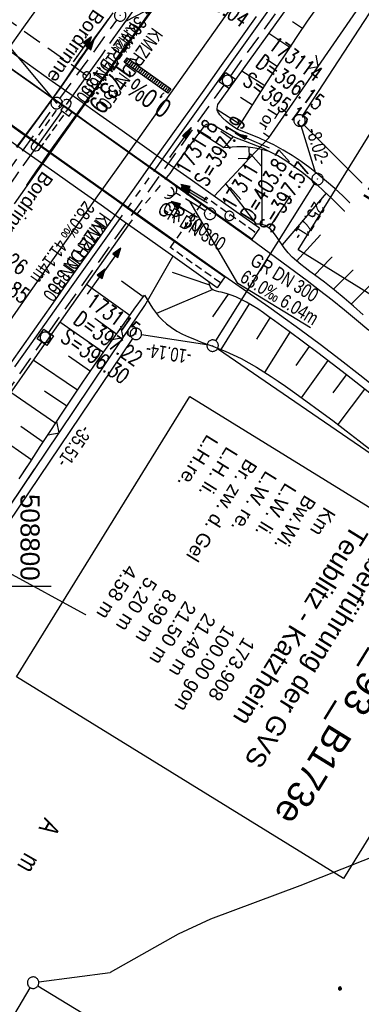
# Model space of a CAD drawing. Extents: x 508608 to 509338, y 452280 to 453218.
# Tile 7 of 31: x 508801 to 508845, y 452345 to 452474. Entities that reach past the tile are written whole.
import ezdxf

# ---------------------------------------------------------------- set-up
doc = ezdxf.new("R2010")
doc.units = 0
doc.header["$LTSCALE"] = 10
doc.header["$MEASUREMENT"] = 0
for name, pattern in [('ACHSE', [5.5, 4, -0.5, 0.5, -0.5]), ('AUSGEZOGEN', [0]), ('LT00', [0]), ('LT01', [0.2, 0.1, -0.1]), ('LT12', [0.4, 0.3, -0.1]), ('LT17', [0.15, 0.1, -0.05]), ('STRICHLINIE2', [0.375, 0.25, -0.125])]:
    doc.linetypes.add(name, pattern=pattern)
doc.layers.get('0').update_dxf_attribs({"linetype": 'LT00'})
for name, color, linetype in [('--EK_BW_TEXT_B', 20, 'LT00'), ('--EK_FBR', 250, 'LT00'), ('--EK_Halt-Pfeil', 4, 'LT00'), ('--EK_Haltung', 7, 'STRICHLINIE2'), ('--EK_Haltung-Text', 140, 'LT00'), ('--EK_Schacht-Text', 5, 'LT00'), ('--EK_ST-93-1', 30, 'LT17'), ('--EL_DFK_AB_L', 21, 'LT00'), ('--EL_DFK_AB_P', 7, 'LT00'), ('--EL_Halt-Pfeil', 4, 'LT00'), ('--EL_Haltung', 182, 'STRICHLINIE2'), ('--EL_Haltung-Text', 182, 'LT00'), ('-AX-093', 35, 'ACHSE'), ('-QUE-40O', 11, 'Continuous'), ('-ST-93-1', 250, 'LT00'), ('ABSTAND', 8, 'LT00'), ('BW_TEXT_B', 20, 'AUSGEZOGEN'), ('DFK_AB_L', 21, 'LT00'), ('DFK_AB_P', 7, 'LT00'), ('DFK_BES-NAME', 255, 'LT00'), ('DFK_GZPKT', 250, 'LT00'), ('DFK_KATASTER', 250, 'LT00'), ('DFK_NUTZUNG', 250, 'LT00'), ('DFK_TOPO-SYM', 252, 'LT00'), ('DFK_VERMPKT', 252, 'LT00'), ('DL', 182, 'LT12'), ('DL_PFEIL', 201, 'LT00'), ('DL_TEXT', 182, 'LT00'), ('PFEIL', 140, 'AUSGEZOGEN'), ('RINNE_TEXT', 11, 'Continuous'), ('TOR_TEXT_B', 11, 'Continuous'), ('V119_AFBR_BAB', 250, 'LT00'), ('V119_BOESCH', 250, 'LT00'), ('V119_BOSCHUNG', 250, 'LT00'), ('V119_BR_KAPPE', 30, 'LT00'), ('V119_BR_WID', 30, 'LT17'), ('V119_BRUECK', 30, 'LT17'), ('V119_GRABEN', 250, 'LT00'), ('V119_H_BORD', 8, 'LT00'), ('V119_KA_MULD', 182, 'LT00'), ('V119_KA_PRUF', 182, 'LT00'), ('V119_LD_MARK', 250, 'LT00'), ('V119_RASTER', 250, 'LT00'), ('V119_SINKK', 182, 'LT00'), ('V119_TOR', 10, 'LT00'), ('V119_UK_DURCH', 182, 'LT00'), ('V119_Verdeckt', 253, 'Continuous'), ('V119_ZAUN', 40, 'LT00'), ('V120_BOESCH', 250, 'LT00'), ('V120_RASTER', 250, 'LT00'), ('V120_ZAUN', 40, 'LT00')]:
    doc.layers.add(name, color=color, linetype=linetype)
doc.styles.add('Arial', font='ARIAL.TTF')
doc.styles.add('Beschrift', font='ARIAL.TTF')
doc.styles.add('Haltungsbeschriftung', font='ARIAL.TTF', dxfattribs={"width": 0.75})
doc.styles.add('schachtbeschriftung', font='romans.shx', dxfattribs={"width": 0.75, "height": 2})
doc.styles.get("Standard").update_dxf_attribs({"font": 'ARIAL.TTF'})

# ---------------------------------------------------------------- blocks, each defined once
blk = doc.blocks.new('SYMB7010')
at = {"color": 0, "linetype": 'ByBlock'}
for points in [[(-0.031408, 0.499213), (-0.093728, 0.49134), (-0.15457, 0.475719), (-0.212975, 0.452595), (-0.268021, 0.422333), (-0.31884, 0.385411), (-0.36463, 0.342411), (-0.40467, 0.29401), (-0.438329, 0.240973), (-0.465074, 0.184136), (-0.484486, 0.124395), (-0.496256, 0.062692), (-0.5002, 0)], [(-0.5002, 0), (-0.496256, -0.062692), (-0.484486, -0.124395), (-0.465075, -0.184136), (-0.438329, -0.240973), (-0.404671, -0.29401), (-0.36463, -0.342411), (-0.31884, -0.385411), (-0.268021, -0.422333), (-0.212975, -0.452595), (-0.154571, -0.475719), (-0.093728, -0.49134), (-0.031408, -0.499213), (0.031408, -0.499213)], [(0.5002, 0), (0.496256, 0.062692), (0.484485, 0.124395), (0.465074, 0.184136), (0.438329, 0.240973), (0.40467, 0.29401), (0.36463, 0.342411), (0.31884, 0.385411), (0.268021, 0.422333), (0.212975, 0.452595), (0.15457, 0.475719), (0.093728, 0.49134), (0.031408, 0.499213), (-0.031408, 0.499213)], [(0.031408, -0.499213), (0.093728, -0.491341), (0.15457, -0.475719), (0.212975, -0.452595), (0.268021, -0.422333), (0.31884, -0.385411), (0.36463, -0.342411), (0.404671, -0.294011), (0.438329, -0.240974), (0.465075, -0.184136), (0.484486, -0.124395), (0.496256, -0.062692), (0.500201, 0)]]:
    blk.add_lwpolyline(points, dxfattribs=at)
blk = doc.blocks.new('SYMB7301')
at = {"color": 0, "linetype": 'ByBlock'}
for p, q in [((-0.128693, 0), (0, 0.128693)), ((0, -0.128693), (-0.128693, 0)), ((0, 0.128693), (0.128693, 0)), ((0.128693, 0), (0, -0.128693)), ((0.000059, -0.009738), (0.000059, 0.009897)), ((-0.00901, -0.004339), (-0.002225, -0.009749))]:
    blk.add_line(p, q, dxfattribs=at)
for points in [[(-0.002225, 0.009749), (-0.00901, 0.004339), (-0.00901, -0.004339)], [(0.01, 0), (0.006235, 0.007818), (-0.002225, 0.009749)], [(-0.002225, -0.009749), (0.006235, -0.007818), (0.01, 0)]]:
    blk.add_lwpolyline(points, dxfattribs=at)
blk = doc.blocks.new('SYMB0003')
at = {"color": 0, "linetype": 'ByBlock'}
for p, q in [((-0.015712, 0), (0.010166, 0.012015)), ((0, -0.021257), (-0.015712, 0)), ((0.010166, 0.012015), (0, -0.021257))]:
    blk.add_line(p, q, dxfattribs=at)
for points in [[(-0.031395, 0.499013), (-0.093691, 0.491144), (-0.154509, 0.475528), (-0.21289, 0.452414), (-0.267913, 0.422164), (-0.318712, 0.385257), (-0.364484, 0.342274), (-0.404509, 0.293893), (-0.438154, 0.240877), (-0.464888, 0.184062), (-0.484292, 0.124345), (-0.496058, 0.062667), (-0.5, 0)], [(-0.5, 0), (-0.496058, -0.062667), (-0.484292, -0.124345), (-0.464888, -0.184062), (-0.438154, -0.240877), (-0.404509, -0.293893), (-0.364485, -0.342274), (-0.318712, -0.385257), (-0.267914, -0.422164), (-0.21289, -0.452414), (-0.154509, -0.475529), (-0.093691, -0.491144), (-0.031395, -0.499014), (0.031395, -0.499014)], [(0.5, 0), (0.496057, 0.062667), (0.484292, 0.124345), (0.464888, 0.184062), (0.438153, 0.240877), (0.404509, 0.293893), (0.364484, 0.342274), (0.318712, 0.385257), (0.267913, 0.422164), (0.21289, 0.452414), (0.154509, 0.475528), (0.093691, 0.491144), (0.031395, 0.499013), (-0.031395, 0.499013)], [(0.031395, -0.499014), (0.093691, -0.491144), (0.154509, -0.475529), (0.21289, -0.452414), (0.267914, -0.422164), (0.318712, -0.385257), (0.364485, -0.342274), (0.404509, -0.293893), (0.438154, -0.240877), (0.464889, -0.184062), (0.484292, -0.124345), (0.496058, -0.062667), (0.5, 0)]]:
    blk.add_lwpolyline(points, dxfattribs=at)
blk = doc.blocks.new('Ackerland7')
at = {"layer": 'DFK_NUTZUNG', "color": 0, "linetype": 'ByBlock'}
for p, q in [((-4, 3.93), (-4, 3.67)), ((-3.95, 3.63), (-3.95, 3.97)), ((-3.9, 3.99), (-3.9, 3.61)), ((-3.85, 3.6), (-3.85, 4)), ((-3.8, 3.99), (-3.8, 3.61)), ((-3.75, 3.63), (-3.75, 3.97)), ((-3.7, 3.93), (-3.7, 3.67)), ((3.7, 3.93), (3.7, 3.67)), ((3.75, 3.63), (3.75, 3.97)), ((3.8, 3.99), (3.8, 3.61)), ((3.85, 3.6), (3.85, 4)), ((3.9, 3.99), (3.9, 3.61)), ((3.95, 3.63), (3.95, 3.97)), ((4, 3.93), (4, 3.67)), ((-3.65, 3.8), (-3.65, 3.8)), ((4.05, 3.8), (4.05, 3.8)), ((-7.85, 0.13), (-7.85, -0.13)), ((-7.8, -0.17), (-7.8, 0.17)), ((-7.75, 0.19), (-7.75, -0.19)), ((-7.7, -0.2), (-7.7, 0.2)), ((-7.65, 0.19), (-7.65, -0.19)), ((-7.6, -0.17), (-7.6, 0.17)), ((-7.55, 0.13), (-7.55, -0.13)), ((-7.5, 0), (-7.5, 0)), ((-0.15, 0.13), (-0.15, -0.13)), ((-0.1, -0.17), (-0.1, 0.17)), ((-0.05, 0.19), (-0.05, -0.19)), ((0, -0.2), (0, 0.2)), ((0.05, 0.19), (0.05, -0.19)), ((0.1, -0.17), (0.1, 0.17)), ((0.15, 0.13), (0.15, -0.13)), ((0.2, 0), (0.2, 0)), ((7.55, 0.13), (7.55, -0.13)), ((7.6, -0.17), (7.6, 0.17)), ((7.65, 0.19), (7.65, -0.19)), ((7.7, -0.2), (7.7, 0.2)), ((7.75, 0.19), (7.75, -0.19)), ((7.8, -0.17), (7.8, 0.17)), ((7.85, 0.13), (7.85, -0.13)), ((7.9, 0), (7.9, 0)), ((-4, -3.67), (-4, -3.93)), ((-3.95, -3.97), (-3.95, -3.63)), ((-3.9, -3.61), (-3.9, -3.99)), ((-3.85, -4), (-3.85, -3.6)), ((-3.8, -3.61), (-3.8, -3.99)), ((-3.75, -3.97), (-3.75, -3.63)), ((-3.7, -3.67), (-3.7, -3.93)), ((-3.65, -3.8), (-3.65, -3.8)), ((3.7, -3.67), (3.7, -3.93)), ((3.75, -3.97), (3.75, -3.63)), ((3.8, -3.61), (3.8, -3.99)), ((3.85, -4), (3.85, -3.6)), ((3.9, -3.61), (3.9, -3.99)), ((3.95, -3.97), (3.95, -3.63)), ((4, -3.67), (4, -3.93)), ((4.05, -3.8), (4.05, -3.8))]:
    blk.add_line(p, q, dxfattribs=at)
for points in [[(-3.65, 3.8), (-3.67, 3.89), (-3.73, 3.96), (-3.81, 3.99), (-3.89, 3.99), (-3.97, 3.96), (-4.03, 3.89), (-4.05, 3.8), (-4.03, 3.71), (-3.97, 3.64), (-3.89, 3.6), (-3.81, 3.6), (-3.73, 3.64), (-3.67, 3.71), (-3.65, 3.8)], [(4.05, 3.8), (4.03, 3.89), (3.97, 3.96), (3.89, 3.99), (3.81, 3.99), (3.73, 3.96), (3.67, 3.89), (3.65, 3.8), (3.67, 3.71), (3.73, 3.64), (3.81, 3.61), (3.89, 3.61), (3.97, 3.64), (4.03, 3.71), (4.05, 3.8)], [(-7.5, 0), (-7.52, 0.09), (-7.58, 0.16), (-7.66, 0.19), (-7.74, 0.19), (-7.82, 0.16), (-7.88, 0.09), (-7.9, 0)], [(0.2, 0), (0.18, 0.09), (0.12, 0.16), (0.04, 0.19), (-0.04, 0.19), (-0.12, 0.16), (-0.18, 0.09), (-0.2, 0)], [(-0.2, 0), (-0.18, -0.09), (-0.12, -0.16), (-0.04, -0.19), (0.04, -0.19), (0.12, -0.16), (0.18, -0.09), (0.2, 0)], [(7.9, 0), (7.88, 0.09), (7.82, 0.16), (7.74, 0.19), (7.66, 0.19), (7.58, 0.16), (7.52, 0.09), (7.5, 0)], [(7.5, 0), (7.52, -0.09), (7.58, -0.16), (7.66, -0.19), (7.74, -0.19), (7.82, -0.16), (7.88, -0.09), (7.9, 0)], [(-7.9, 0), (-7.88, -0.09), (-7.82, -0.16), (-7.74, -0.19), (-7.66, -0.19), (-7.58, -0.16), (-7.52, -0.09), (-7.5, 0)], [(-3.65, -3.8), (-3.67, -3.71), (-3.73, -3.64), (-3.81, -3.61), (-3.89, -3.61), (-3.97, -3.64), (-4.03, -3.71), (-4.05, -3.8), (-4.03, -3.89), (-3.97, -3.96), (-3.89, -3.99), (-3.81, -3.99), (-3.73, -3.96), (-3.67, -3.89), (-3.65, -3.8)], [(4.05, -3.8), (4.03, -3.71), (3.97, -3.64), (3.89, -3.61), (3.81, -3.61), (3.73, -3.64), (3.67, -3.71), (3.65, -3.8), (3.67, -3.89), (3.73, -3.96), (3.81, -3.99), (3.89, -3.99), (3.97, -3.96), (4.03, -3.89), (4.05, -3.8)]]:
    blk.add_lwpolyline(points, dxfattribs=at)
blk = doc.blocks.new('SYMB2')
at = {"color": 0, "linetype": 'ByBlock', "flags": 128}
for points in [[(-0.031395, 0.499013), (-0.093691, 0.491144), (-0.154509, 0.475528), (-0.21289, 0.452414), (-0.267913, 0.422164), (-0.318712, 0.385257), (-0.364484, 0.342274), (-0.404509, 0.293893), (-0.438154, 0.240877), (-0.464888, 0.184062), (-0.484292, 0.124345), (-0.496058, 0.062667), (-0.5, 0)], [(-0.5, 0), (-0.496058, -0.062667), (-0.484292, -0.124345), (-0.464888, -0.184062), (-0.438154, -0.240877), (-0.404509, -0.293893), (-0.364485, -0.342274), (-0.318712, -0.385257), (-0.267914, -0.422164), (-0.21289, -0.452414), (-0.154509, -0.475529), (-0.093691, -0.491144), (-0.031395, -0.499014), (0.031395, -0.499014)], [(0.5, 0), (0.496057, 0.062667), (0.484292, 0.124345), (0.464888, 0.184062), (0.438153, 0.240877), (0.404509, 0.293893), (0.364484, 0.342274), (0.318712, 0.385257), (0.267913, 0.422164), (0.21289, 0.452414), (0.154509, 0.475528), (0.093691, 0.491144), (0.031395, 0.499013), (-0.031395, 0.499013)], [(0.031395, -0.499014), (0.093691, -0.491144), (0.154509, -0.475529), (0.21289, -0.452414), (0.267914, -0.422164), (0.318712, -0.385257), (0.364485, -0.342274), (0.404509, -0.293893), (0.438154, -0.240877), (0.464889, -0.184062), (0.484292, -0.124345), (0.496058, -0.062667), (0.5, 0)]]:
    blk.add_lwpolyline(points, dxfattribs=at)
blk = doc.blocks.new('SYMB0011')
at = {"color": 0, "linetype": 'ByBlock'}
for p, q in [((0.5, 0), (-0.5, 0)), ((0, 0.5), (0, -0.5))]:
    blk.add_line(p, q, dxfattribs=at)
blk = doc.blocks.new('SYMB0024')
at = {"color": 0, "linetype": 'ByBlock'}
for p, q in [((-0.5, 0.5), (0, 0)), ((0, 0), (0.5, 0.5))]:
    blk.add_line(p, q, dxfattribs=at)
blk = doc.blocks.new('Pfreil3')
at = {"layer": 'PFEIL'}
blk.add_hatch(color=256, dxfattribs=at).paths.add_polyline_path([(-1.55, 0.27), (-1.55, -0.27), (0, 0)])
for p, q in [((-1.55, 0), (-4.83, 0)), ((-1.55, -0.27), (-1.55, 0.27)), ((-1.55, 0.27), (0, 0)), ((0, 0), (-1.55, -0.27))]:
    blk.add_line(p, q, dxfattribs=at)
blk = doc.blocks.new('SYMB1210')
at = {"color": 0, "linetype": 'ByBlock'}
blk.add_line((0.018815, -0.179014), (0.055623, -0.17119), dxfattribs=at)
for points in [[(-0.2, -0.2), (-0.2, 0.2), (0.2, 0.2), (0.2, -0.2), (-0.2, -0.2)], [(0.018815, 0.179014), (-0.018815, 0.179014), (-0.055623, 0.17119), (-0.09, 0.155885), (-0.120444, 0.133766), (-0.145623, 0.105801), (-0.164438, 0.073213), (-0.176067, 0.037424), (-0.18, 0)], [(-0.18, 0), (-0.176067, -0.037424), (-0.164438, -0.073213), (-0.145623, -0.105801), (-0.120444, -0.133766), (-0.09, -0.155885), (-0.055623, -0.17119), (-0.018815, -0.179014), (0.018815, -0.179014)], [(0.18, 0), (0.176067, 0.037424), (0.164438, 0.073213), (0.145623, 0.105801), (0.120444, 0.133766), (0.09, 0.155885), (0.055623, 0.17119), (0.018815, 0.179014)], [(0.055623, -0.17119), (0.09, -0.155885), (0.120444, -0.133766), (0.145623, -0.105801), (0.164438, -0.073213), (0.176067, -0.037424), (0.18, 0)]]:
    blk.add_lwpolyline(points, dxfattribs=at)
blk = doc.blocks.new('SYMB0652')
at = {"color": 0, "linetype": 'ByBlock'}
blk.add_lwpolyline([(-0.15, -0.075), (0.15, -0.075), (0.15, 0.075), (-0.15, 0.075), (-0.15, -0.075)], dxfattribs=at)
blk = doc.blocks.new('SYMB1107')
at = {"color": 0, "linetype": 'ByBlock'}
for points in [[(-0.2, 0), (-0.196157, 0.039018), (-0.184776, 0.076537), (-0.166294, 0.111114), (-0.141421, 0.141421), (-0.111114, 0.166294), (-0.076537, 0.184776), (-0.039018, 0.196157), (0, 0.2)], [(0, 0.2), (0.039018, 0.196157), (0.076537, 0.184776), (0.111114, 0.166294), (0.141421, 0.141421), (0.166294, 0.111114), (0.184776, 0.076537), (0.196157, 0.039018), (0.2, 0)]]:
    blk.add_lwpolyline(points, dxfattribs=at)
blk = doc.blocks.new('SYMB0070')
at = {"color": 0, "linetype": 'ByBlock'}
for p, q in [((-0.5, 0), (0.2, 0)), ((0.5, 0), (0.2, 0.1)), ((0.2, 0.1), (0.2, 0)), ((0.468, 0), (0.21, 0.086)), ((0.21, 0.086), (0.21, -0.086)), ((0.21, -0.086), (0.468, 0)), ((0.22, -0.072), (0.437, 0)), ((0.23, -0.058), (0.405, 0)), ((0.24, -0.045), (0.374, 0)), ((0.342, 0), (0.25, 0.031)), ((0.25, 0.031), (0.25, -0.031)), ((0.25, -0.031), (0.342, 0)), ((0.26, -0.017), (0.31, 0)), ((0.27, -0.003), (0.279, 0))]:
    blk.add_line(p, q, dxfattribs=at)
for points in [[(0.2, 0), (0.2, -0.1), (0.5, 0)], [(0.437, 0), (0.22, 0.072), (0.22, -0.072)], [(0.405, 0), (0.23, 0.058), (0.23, -0.058)], [(0.374, 0), (0.24, 0.045), (0.24, -0.045)], [(0.31, 0), (0.26, 0.017), (0.26, -0.017)], [(0.279, 0), (0.27, 0.003), (0.27, -0.003)]]:
    blk.add_lwpolyline(points, dxfattribs=at)

msp = doc.modelspace()

# ---------------------------------------------------------------- hatches: boundary and pattern name
at = {"layer": '-QUE-40O'}
h = msp.add_hatch(dxfattribs=at)
h.set_pattern_fill('LT_0', color=256, scale=0.3, angle=234.6047, style=0, pattern_type=2)
h.set_pattern_definition([(234.604681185, (-0.46447, 0.28702), (0.24455253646, -0.17376437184), [0.30000000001])])
h.paths.add_polyline_path([(508814.95, 452469.08), (508820.65, 452465.03), (508820.25, 452464.46), (508814.54, 452468.51)])

# ---------------------------------------------------------------- linework, layer by layer
at = {"layer": '--EK_FBR'}
for points in [[(508846.47, 452433.44), (508844.89, 452434.79), (508843.3, 452436.11), (508841.69, 452437.41), (508840.06, 452438.69), (508838.41, 452439.93), (508831.16, 452445.28), (508819.08, 452453.86), (508807.52, 452462.11), (508794.34, 452471.43), (508783.87, 452478.87)], [(508847.88, 452425.58), (508845.32, 452427.62), (508842.73, 452429.63), (508840.12, 452431.61), (508837.49, 452433.56), (508834.83, 452435.48), (508833.41, 452436.48), (508831.98, 452437.49), (508830.55, 452438.49), (508829.12, 452439.49), (508827.7, 452440.5), (508815.62, 452449.1), (508803.68, 452457.58), (508790.91, 452466.61), (508780.46, 452474.05), (508774.68, 452478.15)], [(508799.86, 452429.35), (508802.57, 452433.19), (508805.28, 452437.03), (508807.99, 452440.88), (508810.71, 452444.72), (508813.56, 452448.75), (508816.41, 452452.78), (508819.26, 452456.82), (508822.11, 452460.84), (508824.97, 452464.87), (508827.26, 452468.08), (508829.54, 452471.28), (508831.83, 452474.49)]]:
    msp.add_lwpolyline(points, dxfattribs=at)
at = {"layer": '--EK_FBR', "color": 2}
for points in [[(508800.21, 452450), (508801.87, 452452.36), (508804.13, 452455.55), (508806.4, 452458.74), (508808.67, 452461.93), (508810.94, 452465.11), (508813.22, 452468.29), (508815.49, 452471.47), (508818.79, 452476.09)], [(508812.43, 452474.13), (508811.66, 452473.06), (508810.88, 452471.98), (508810.1, 452470.91), (508809.34, 452469.82), (508808.72, 452468.93), (508808.11, 452468.02), (508807.5, 452467.12), (508806.89, 452466.22), (508806.27, 452465.32), (508805.46, 452464.17), (508804.63, 452463.03), (508803.8, 452461.9), (508802.97, 452460.78), (508802.13, 452459.65), (508801.29, 452458.52), (508800.46, 452457.39)]]:
    msp.add_lwpolyline(points, dxfattribs=at)
at = {"layer": '--EK_Haltung'}
for p, q in [((508828.45, 452466.73), (508845.26, 452489.99)), ((508806.16, 452463.76), (508813.58, 452474.01)), ((508804.67, 452433.16), (508827.58, 452465.51)), ((508790.44, 452441.56), (508805.28, 452462.54)), ((508825.1, 452449.09), (508821.23, 452451.44))]:
    msp.add_line(p, q, dxfattribs=at)
at = {"layer": '--EK_Haltung-Text', "flags": 128}
msp.add_lwpolyline([(508838.88, 452433.79), (508829.38, 452439.58), (508823.17, 452450.27)], dxfattribs=at)
at = {"layer": '--EK_Schacht-Text', "flags": 128}
msp.add_lwpolyline([(508780.86, 452501.16), (508776.04, 452494.61), (508784.81, 452488.18), (508805.72, 452463.16)], dxfattribs=at)
at = {"layer": '--EK_ST-93-1', "ltscale": 2.5}
msp.add_line((508809.66, 452466.74), (508777.04, 452489.89), dxfattribs=at)
at = {"layer": '--EL_DFK_AB_L'}
for p, q in [((508887.69, 452538.32), (508837.84, 452461.53)), ((508839.57, 452453.95), (508837.65, 452460.18)), ((508826.49, 452432.1), (508839.39, 452452.6)), ((508825.35, 452431.58), (508816.81, 452432.9))]:
    msp.add_line(p, q, dxfattribs=at)
at = {"layer": '--EL_Haltung'}
for p, q in [((508806.16, 452463.76), (508813.58, 452474.01)), ((508804.67, 452433.16), (508827.58, 452465.51)), ((508790.44, 452441.56), (508805.28, 452462.54)), ((508825.1, 452449.09), (508821.23, 452451.44))]:
    msp.add_line(p, q, dxfattribs=at)
at = {"layer": '-AX-093', "ltscale": 0.2}
msp.add_lwpolyline([(508817.28, 452477.47), (508811.61, 452469.49), (508805.95, 452461.51), (508800.3, 452453.52), (508794.65, 452445.53), (508789.02, 452437.52), (508783.41, 452429.51), (508777.81, 452421.48), (508772.23, 452413.45), (508766.66, 452405.4), (508761.12, 452397.33), (508755.59, 452389.26), (508750.1, 452381.16), (508744.62, 452373.05), (508739.18, 452364.92), (508733.76, 452356.77), (508731.87, 452353.9)], dxfattribs=at)
at = {"layer": '-QUE-40O', "flags": 128}
msp.add_lwpolyline([(508814.54, 452468.51), (508814.95, 452469.08), (508820.65, 452465.03), (508820.25, 452464.46), (508814.54, 452468.51)], dxfattribs=at)
at = {"layer": 'DFK_AB_L'}
for p, q in [((508887.69, 452538.32), (508837.84, 452461.53)), ((508839.57, 452453.95), (508837.65, 452460.18)), ((508826.49, 452432.1), (508839.39, 452452.6)), ((508825.35, 452431.58), (508816.81, 452432.9)), ((508796.61, 452404.21), (508815.65, 452432.39))]:
    msp.add_line(p, q, dxfattribs=at)
at = {"layer": 'DFK_KATASTER'}
for p, q in [((508845.64, 452452.64), (508837.96, 452460.37)), ((508854.66, 452411.86), (508826.71, 452431.05)), ((508796.85, 452403.23), (508823.52, 452388.69)), ((508823.52, 452388.69), (508857.62, 452368.91)), ((508857.62, 452368.91), (508837.46, 452360.9)), ((508837.46, 452360.9), (508825.82, 452356.54)), ((508825.82, 452356.54), (508821.57, 452354.58)), ((508821.57, 452354.58), (508812.71, 452349.56)), ((508803.39, 452348.32), (508812.71, 452349.56)), ((508786.16, 452320.35), (508802.27, 452347.57)), ((508786.16, 452320.35), (508802.27, 452347.57)), ((508803.29, 452347.83), (508842.88, 452323.62)), ((508803.29, 452347.83), (508842.88, 452323.62))]:
    msp.add_line(p, q, dxfattribs=at)
at = {"layer": 'DL'}
msp.add_line((508825.1, 452449.09), (508821.23, 452451.44), dxfattribs=at)
at = {"layer": 'V119_AFBR_BAB'}
for points in [[(508846.47, 452433.44), (508844.89, 452434.79), (508843.3, 452436.11), (508841.69, 452437.41), (508840.06, 452438.69), (508838.41, 452439.93), (508831.16, 452445.28), (508819.08, 452453.86), (508807.52, 452462.11), (508794.34, 452471.43), (508783.87, 452478.87)], [(508847.88, 452425.58), (508845.32, 452427.62), (508842.73, 452429.63), (508840.12, 452431.61), (508837.49, 452433.56), (508834.83, 452435.48), (508833.41, 452436.48), (508831.98, 452437.49), (508830.55, 452438.49), (508829.12, 452439.49), (508827.7, 452440.5), (508815.62, 452449.1), (508803.68, 452457.58), (508790.91, 452466.61), (508780.46, 452474.05), (508774.68, 452478.15)], [(508799.86, 452429.35), (508802.57, 452433.19), (508805.28, 452437.03), (508807.99, 452440.88), (508810.71, 452444.72), (508813.56, 452448.75), (508816.41, 452452.78), (508819.26, 452456.82), (508822.11, 452460.84), (508824.97, 452464.87), (508827.26, 452468.08), (508829.54, 452471.28), (508831.83, 452474.49)]]:
    msp.add_lwpolyline(points, dxfattribs=at)
at = {"layer": 'V119_AFBR_BAB', "color": 0}
for points in [[(508800.21, 452450), (508801.87, 452452.36), (508804.13, 452455.55), (508806.4, 452458.74), (508808.67, 452461.93), (508810.94, 452465.11), (508813.22, 452468.29), (508815.49, 452471.47), (508818.79, 452476.09)], [(508812.43, 452474.13), (508811.66, 452473.06), (508810.88, 452471.98), (508810.1, 452470.91), (508809.34, 452469.82), (508808.72, 452468.93), (508808.11, 452468.02), (508807.5, 452467.12), (508806.89, 452466.22), (508806.27, 452465.32), (508805.46, 452464.17), (508804.63, 452463.03), (508803.8, 452461.9), (508802.97, 452460.78), (508802.13, 452459.65), (508801.29, 452458.52), (508800.46, 452457.39)]]:
    msp.add_lwpolyline(points, dxfattribs=at)
at = {"layer": 'V119_BOESCH'}
for points in [[(508829.29, 452459.76), (508830.58, 452461.79), (508831.87, 452463.82), (508833.17, 452465.84), (508834.48, 452467.86), (508835.8, 452469.87), (508837.13, 452471.88), (508838.49, 452473.86), (508839.77, 452475.69)], [(508827.51, 452457.3), (508828.17, 452458), (508828.77, 452458.74)], [(508833.47, 452456.85), (508832.86, 452457), (508832.25, 452457.14), (508831.64, 452457.26), (508831.03, 452457.36), (508830.42, 452457.44), (508829.81, 452457.47), (508829.23, 452457.46), (508828.66, 452457.42), (508828.09, 452457.36), (508827.51, 452457.3)], [(508845.74, 452435.51), (508844.5, 452436.61), (508843.25, 452437.69), (508841.98, 452438.74), (508840.69, 452439.76), (508839.39, 452440.74), (508838.79, 452441.18), (508838.19, 452441.62), (508837.6, 452442.07), (508837.02, 452442.54), (508836.47, 452443.05), (508835.94, 452443.61), (508835.44, 452444.23), (508835.15, 452444.64), (508834.86, 452445.07), (508834.58, 452445.49), (508834.29, 452445.91), (508833.99, 452446.29), (508833.68, 452446.64), (508833.33, 452446.93), (508832.96, 452447.15), (508832.55, 452447.29), (508832.22, 452447.34), (508831.88, 452447.35), (508831.53, 452447.35)], [(508847.2, 452424.77), (508845.38, 452426.23), (508843.55, 452427.67), (508841.7, 452429.09), (508839.84, 452430.51), (508837.97, 452431.92), (508836.07, 452433.32), (508834.16, 452434.72), (508833.44, 452435.25), (508832.71, 452435.76), (508831.98, 452436.26), (508831.24, 452436.73), (508830.49, 452437.16), (508829.73, 452437.56), (508829.13, 452437.83), (508828.52, 452438.06), (508827.87, 452438.27), (508827.19, 452438.45), (508826.89, 452438.52), (508826.6, 452438.59), (508826.33, 452438.69), (508826.09, 452438.82), (508825.91, 452439), (508825.78, 452439.21), (508825.7, 452439.46), (508825.63, 452439.72)], [(508800.85, 452414.05), (508802.22, 452416.16), (508803.59, 452418.28), (508804.97, 452420.39), (508806.36, 452422.5), (508807.75, 452424.6), (508809.16, 452426.69), (508810.58, 452428.77), (508811.88, 452430.65), (508813.2, 452432.51), (508814.52, 452434.37), (508815.85, 452436.23), (508817.18, 452438.08)], [(508817.18, 452438.08), (508817.53, 452437.5), (508817.88, 452436.93), (508818.25, 452436.37), (508818.64, 452435.83), (508819.04, 452435.32), (508819.48, 452434.85), (508820.08, 452434.3), (508820.73, 452433.82), (508821.43, 452433.38), (508822.16, 452432.99), (508822.92, 452432.63), (508823.7, 452432.3), (508824.5, 452431.98), (508825.31, 452431.68), (508826.12, 452431.38), (508826.93, 452431.07), (508827.73, 452430.75), (508828.78, 452430.28), (508829.81, 452429.77), (508830.82, 452429.23), (508831.8, 452428.66), (508832.76, 452428.06), (508833.71, 452427.44), (508834.65, 452426.81), (508835.58, 452426.17), (508836.5, 452425.51), (508838.27, 452424.25), (508840.03, 452422.97), (508841.78, 452421.67), (508843.51, 452420.35), (508845.23, 452419.02), (508846.94, 452417.66)]]:
    msp.add_lwpolyline(points, dxfattribs=at)
at = {"layer": 'V119_BOSCHUNG'}
for p, q in [((508837.83, 452472.9), (508836.51, 452473.8)), ((508836.17, 452470.43), (508833.43, 452472.24)), ((508834.52, 452467.94), (508833.1, 452468.86)), ((508832.9, 452465.43), (508829.91, 452467.34)), ((508831.29, 452462.91), (508829.72, 452463.9)), ((508829.68, 452460.37), (508826.69, 452462.27)), ((508827.54, 452457.33), (508824.39, 452459.36)), ((508828.54, 452458.44), (508827.15, 452459.45)), ((508832.55, 452447.3), (508832.52, 452457.06)), ((508831.8, 452447.36), (508827.87, 452452.58)), ((508836.21, 452451.05), (508833.44, 452446.84)), ((508840.9, 452451.41), (508835.15, 452444.64)), ((508845.35, 452446.91), (508839.43, 452440.71)), ((508840.15, 452445.95), (508837.04, 452442.53)), ((508844.75, 452441.7), (508841.85, 452438.84)), ((508849.73, 452442.47), (508844.19, 452436.88)), ((508825.72, 452439.38), (508820.84, 452441.01)), ((508815.28, 452435.43), (508809.62, 452439.48)), ((508817.02, 452437.85), (508814.19, 452439.89)), ((508826.13, 452438.79), (508818.78, 452435.65)), ((508826.13, 452435.25), (508828.14, 452438.19)), ((508827.22, 452430.95), (508830.91, 452436.92)), ((508831.87, 452432.33), (508833.61, 452435.12)), ((508811.82, 452430.56), (508806.15, 452434.54)), ((508813.54, 452432.99), (508810.71, 452435)), ((508832.91, 452427.96), (508836.2, 452433.22)), ((508837, 452428.86), (508838.72, 452431.36)), ((508810.13, 452428.11), (508807.27, 452430.09)), ((508808.46, 452425.66), (508802.67, 452429.58)), ((508837.69, 452424.67), (508841.16, 452429.51)), ((508841.83, 452425.29), (508843.56, 452427.66)), ((508799.76, 452425.4), (508805.6, 452421.34)), ((508807.06, 452423.57), (508804.12, 452425.52)), ((508842.46, 452421.16), (508845.95, 452425.77)), ((508801.03, 452420.95), (508803.98, 452418.9)), ((508796.5, 452420.7), (508802.47, 452416.55))]:
    msp.add_line(p, q, dxfattribs=at)
at = {"layer": 'V119_BR_KAPPE'}
for p, q in [((508832.19, 452446.8), (508831.19, 452445.38)), ((508827.68, 452440.44), (508826.66, 452439.04))]:
    msp.add_line(p, q, dxfattribs=at)
for points in [[(508832.19, 452446.8), (508829.18, 452448.94), (508826.16, 452451.09), (508823.15, 452453.24), (508820.13, 452455.38), (508817.21, 452457.45), (508814.28, 452459.52), (508811.36, 452461.6), (508808.43, 452463.67), (508805.14, 452466), (508801.86, 452468.33), (508798.57, 452470.67), (508795.29, 452473), (508791.82, 452475.46), (508788.36, 452477.92), (508784.89, 452480.38)], [(508831.19, 452445.38), (508827.16, 452448.24), (508823.14, 452451.09), (508819.11, 452453.95), (508816.21, 452456), (508813.32, 452458.06), (508810.42, 452460.12), (508807.52, 452462.18), (508804.89, 452464.04), (508802.26, 452465.9), (508799.63, 452467.76), (508796.99, 452469.62), (508794.36, 452471.48), (508791.75, 452473.34), (508789.13, 452475.21), (508786.52, 452477.07), (508783.9, 452478.94)], [(508780.42, 452474.01), (508783.03, 452472.13), (508785.65, 452470.26), (508788.27, 452468.39), (508790.89, 452466.53), (508793.43, 452464.73), (508795.98, 452462.93), (508798.53, 452461.14), (508801.07, 452459.34), (508803.62, 452457.54), (508806.01, 452455.84), (508808.4, 452454.14), (508810.79, 452452.43), (508813.18, 452450.72), (508815.57, 452449.02), (508818.59, 452446.87), (508821.62, 452444.73), (508824.65, 452442.58), (508827.68, 452440.44)], [(508826.66, 452439.04), (508823.63, 452441.2), (508820.6, 452443.36), (508817.57, 452445.52), (508814.53, 452447.67), (508811.52, 452449.81), (508808.5, 452451.94), (508805.48, 452454.08), (508802.46, 452456.21), (508789.7, 452465.25), (508786.26, 452467.69), (508782.83, 452470.13), (508779.39, 452472.58)]]:
    msp.add_lwpolyline(points, dxfattribs=at)
at = {"layer": 'V119_BR_WID'}
for p, q in [((508820.59, 452444.29), (508825.24, 452450.82)), ((508831.58, 452446.31), (508825.24, 452450.82)), ((508827.1, 452439.66), (508820.59, 452444.29))]:
    msp.add_line(p, q, dxfattribs=at)
at = {"layer": 'V119_BRUECK'}
msp.add_lwpolyline([(508803.41, 452457.09), (508803.3, 452456.99), (508803.16, 452456.92), (508803.01, 452456.89), (508802.86, 452456.9), (508802.72, 452456.95), (508802.6, 452457.04), (508802.5, 452457.16), (508802.45, 452457.3), (508802.43, 452457.45), (508802.46, 452457.6), (508802.52, 452457.74), (508806.65, 452463.55), (508806.79, 452463.63), (508806.95, 452463.68), (508807.11, 452463.68), (508807.26, 452463.63), (508807.39, 452463.54), (508807.5, 452463.41), (508807.56, 452463.27), (508807.58, 452463.1), (508807.55, 452462.95), (508807.48, 452462.8), (508803.41, 452457.09)], dxfattribs=at)
at = {"layer": 'V119_GRABEN'}
for points in [[(508866.58, 452520.46), (508834.24, 452476.51), (508822, 452459.34), (508819.5, 452455.83)], [(508829.29, 452459.76), (508828.8, 452460.08), (508828.33, 452460.43), (508827.87, 452460.79), (508827.43, 452461.19), (508827.03, 452461.64), (508826.88, 452461.83), (508826.76, 452462.03), (508826.69, 452462.25), (508826.68, 452462.48), (508826.71, 452462.72), (508826.77, 452462.97), (508835.84, 452475.59)], [(508828.77, 452458.74), (508826.4, 452460.17), (508826.07, 452460.32), (508825.71, 452460.39), (508825.5, 452460.39), (508825.3, 452460.36), (508825.13, 452460.28), (508824.99, 452460.16), (508823.48, 452458.15), (508821.04, 452454.73)], [(508859.13, 452435.03), (508857.14, 452437.02), (508855.15, 452439.02), (508853.16, 452441.01), (508851.16, 452443.02), (508849.15, 452445.03), (508847.13, 452447.05), (508846.13, 452448.06), (508845.12, 452449.06), (508844.1, 452450.05), (508843.07, 452451.03), (508842.03, 452451.99), (508840.96, 452452.93), (508839.88, 452453.83), (508838.78, 452454.7), (508837.65, 452455.52), (508836.49, 452456.3), (508835.3, 452457.03), (508834.08, 452457.69), (508833.14, 452458.15), (508832.19, 452458.57), (508831.23, 452458.98), (508830.26, 452459.37), (508829.29, 452459.76)], [(508846.08, 452446.16), (508845.18, 452447.09), (508844.28, 452448.02), (508843.38, 452448.95), (508842.47, 452449.87), (508841.56, 452450.78), (508840.62, 452451.67), (508839.68, 452452.53), (508838.71, 452453.36), (508837.72, 452454.15), (508836.7, 452454.9), (508835.66, 452455.61), (508834.58, 452456.26), (508833.47, 452456.85), (508832.71, 452457.21), (508831.94, 452457.54), (508831.16, 452457.86), (508830.37, 452458.16), (508829.57, 452458.45), (508828.77, 452458.74)], [(508813.97, 452448.07), (508808.8, 452440.81), (508805.93, 452436.78), (508803.08, 452432.74), (508800.24, 452428.69)], [(508815.12, 452447.25), (508809.86, 452439.81), (508806.32, 452434.78), (508802.79, 452429.75), (508799.28, 452424.71), (508795.78, 452419.65), (508793.43, 452416.24), (508791.09, 452412.83), (508788.76, 452409.42), (508786.43, 452406), (508784.1, 452402.58), (508781.77, 452399.16), (508778.14, 452393.83), (508774.51, 452388.5), (508770.89, 452383.17), (508767.27, 452377.84), (508763.64, 452372.5), (508760.03, 452367.17), (508756.26, 452361.61), (508752.5, 452356.04), (508748.75, 452350.48), (508745.42, 452345.52)]]:
    msp.add_lwpolyline(points, dxfattribs=at)
at = {"layer": 'V119_H_BORD'}
msp.add_line((508801.87, 452452.36), (508801.83, 452452.43), dxfattribs=at)
for points in [[(508800.56, 452457.35), (508801.52, 452458.66), (508802.49, 452459.98), (508803.46, 452461.29), (508804.42, 452462.6), (508805.37, 452463.92), (508806.32, 452465.24), (508807.1, 452466.38), (508807.88, 452467.51), (508808.66, 452468.65), (508809.44, 452469.79), (508810.35, 452471.09), (508811.26, 452472.38), (508812.19, 452473.66), (508813.12, 452474.95)], [(508801.83, 452452.43), (508802.46, 452453.37), (508803.1, 452454.3), (508803.74, 452455.23), (508804.85, 452456.82), (508805.97, 452458.4), (508807.1, 452459.97), (508808.23, 452461.54), (508809.36, 452463.11), (508810.88, 452465.22), (508812.39, 452467.34), (508813.9, 452469.46), (508815.41, 452471.57), (508818.16, 452475.41)]]:
    msp.add_lwpolyline(points, dxfattribs=at)
at = {"layer": 'V119_LD_MARK'}
for points in [[(508723.03, 452359.36), (508723.94, 452360.74), (508728.47, 452367.58), (508733.02, 452374.41), (508737.59, 452381.22), (508742.18, 452388.02), (508746.79, 452394.81), (508751.41, 452401.59), (508756.05, 452408.35), (508760.7, 452415.1), (508765.37, 452421.85), (508770.06, 452428.58), (508774.76, 452435.31), (508779.18, 452441.62), (508783.62, 452447.93), (508788.07, 452454.23), (508792.52, 452460.53), (508796.98, 452466.82), (508801.45, 452473.1), (508805.93, 452479.38)], [(508828.64, 452475.82), (508825.46, 452471.33), (508822.28, 452466.84), (508819.43, 452462.81), (508816.57, 452458.79), (508813.71, 452454.76), (508810.85, 452450.73), (508808, 452446.7), (508802.05, 452438.25), (508796.12, 452429.78), (508790.21, 452421.3), (508784.33, 452412.8), (508778.46, 452404.28), (508772.62, 452395.76), (508766.8, 452387.22), (508760.99, 452378.66), (508757.27, 452373.16), (508753.56, 452367.65), (508749.86, 452362.14), (508746.17, 452356.61), (508742.49, 452351.09), (508740.73, 452348.42)]]:
    msp.add_lwpolyline(points, dxfattribs=at)
at = {"layer": 'V119_RASTER'}
msp.add_line((508805, 452400), (508795, 452400), dxfattribs=at)
at = {"layer": 'V119_TOR'}
for p, q in [((508835.02, 452462.49), (508835.75, 452461.97)), ((508833.45, 452458.7), (508832.71, 452459.22))]:
    msp.add_line(p, q, dxfattribs=at)
at = {"layer": 'V119_Verdeckt', "linetype": 'LT01'}
for points in [[(508819.5, 452455.83), (508818.93, 452455.03), (508813.97, 452448.07)], [(508821.04, 452454.73), (508820.48, 452453.95), (508815.58, 452447.91), (508815.12, 452447.25)]]:
    msp.add_lwpolyline(points, dxfattribs=at)
at = {"layer": 'V119_ZAUN'}
for p, q in [((508839.88, 452467.95), (508848.38, 452480.31)), ((508826.28, 452451.01), (508830.91, 452455.96)), ((508806.04, 452420.09), (508814.4, 452432.54)), ((508797.68, 452407.63), (508806.04, 452420.09))]:
    msp.add_line(p, q, dxfattribs=at)
for points in [[(508830.91, 452455.96), (508833.41, 452458.64), (508835.79, 452462.02), (508839.88, 452467.95)], [(508814.4, 452432.54), (508817.22, 452436.73), (508820.9, 452443.14)]]:
    msp.add_lwpolyline(points, dxfattribs=at)
at = {"layer": 'V120_BOESCH'}
msp.add_lwpolyline([(508800.85, 452414.05), (508801.93, 452415.71)], dxfattribs=at)
at = {"layer": 'V120_RASTER'}
for p, q in [((508805, 452400), (508795, 452400)), ((508839.72, 452400), (508812.8, 452400))]:
    msp.add_line(p, q, dxfattribs=at)
at = {"layer": 'V120_ZAUN'}
msp.add_line((508797.68, 452407.63), (508802.85, 452415.33), dxfattribs=at)

# ---------------------------------------------------------------- block references
at = {"layer": '--EK_Halt-Pfeil', "yscale": 4, "zscale": 4}
for p, xscale, rotation in [((508816.55, 452474.8), 4.000000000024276, 27.37921999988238), ((508809.08, 452470.19), 3.99999999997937, 54.0888299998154), ((508822.39, 452449.25), 4.00000000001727, 148.7341300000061), ((508812.94, 452442.57), 3.999999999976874, 54.696990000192)]:
    msp.add_blockref('SYMB0070', p, dxfattribs=dict(at, xscale=xscale, rotation=rotation))
at = {"layer": '--EL_DFK_AB_P', "xscale": 1.500000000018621, "yscale": 1.5, "zscale": 1.5, "rotation": 264.7377099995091}
for p in [(508837.43, 452460.9), (508839.79, 452453.23), (508816.07, 452433.01), (508826.09, 452431.47)]:
    msp.add_blockref('SYMB0003', p, dxfattribs=at)
at = {"layer": '--EL_Halt-Pfeil', "yscale": 4, "zscale": 4}
for p, xscale, rotation in [((508816.55, 452474.8), 4.000000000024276, 27.37921999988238), ((508809.41, 452469.73), 3.99999999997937, 54.0888299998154), ((508823.69, 452451.12), 4.00000000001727, 148.7341300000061), ((508810.89, 452439.81), 3.999999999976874, 54.696990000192)]:
    msp.add_blockref('SYMB0070', p, dxfattribs=dict(at, xscale=xscale, rotation=rotation))
at = {"layer": '-ST-93-1', "rotation": 274.1956499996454}
msp.add_blockref('SYMB2', (508809.66, 452466.74), dxfattribs=at)
at = {"layer": 'DFK_AB_P', "xscale": 1.500000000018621, "yscale": 1.5, "zscale": 1.5, "rotation": 264.7377099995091}
for p in [(508837.43, 452460.9), (508839.79, 452453.23), (508816.07, 452433.01), (508826.09, 452431.47)]:
    msp.add_blockref('SYMB0003', p, dxfattribs=at)
at = {"layer": 'DFK_GZPKT', "xscale": 1.500000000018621, "yscale": 1.5, "zscale": 1.5, "rotation": 264.7377099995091}
msp.add_blockref('SYMB7010', (508802.65, 452348.22), dxfattribs=at)
at = {"layer": 'DFK_NUTZUNG', "rotation": 264.7376999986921}
msp.add_blockref('Ackerland7', (508846.14, 452343.28), dxfattribs=at)
at = {"layer": 'DFK_TOPO-SYM', "xscale": 0.09999999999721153, "yscale": 0.09999999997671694, "zscale": 0.1, "rotation": 0.001159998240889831}
msp.add_blockref('SYMB7301', (508828.28, 452448.43), dxfattribs=at)
at = {"layer": 'DFK_VERMPKT', "xscale": 1.200000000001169, "yscale": 1.200000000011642, "zscale": 1.2, "rotation": 264.7377100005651}
msp.add_blockref('SYMB7010', (508828.28, 452448.43), dxfattribs=at)
at = {"layer": 'DL_PFEIL', "xscale": 4.00000000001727, "yscale": 4, "zscale": 4, "rotation": 148.7341300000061}
msp.add_blockref('SYMB0070', (508823.64, 452451.5), dxfattribs=at)
at = {"layer": 'PFEIL'}
for p, rotation in [((508823.29, 452459.97), 54.11786778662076), ((508829.03, 452459.25), 156.6815082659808)]:
    msp.add_blockref('Pfreil3', p, dxfattribs=dict(at, rotation=rotation))
at = {"layer": 'V119_BR_WID', "xscale": 0.1, "yscale": 0.1, "zscale": 0.1, "rotation": 238.28581}
for p in [(508825.24, 452450.82), (508831.58, 452446.31), (508820.59, 452444.29), (508827.1, 452439.66)]:
    msp.add_blockref('SYMB0011', p, dxfattribs=at)
at = {"layer": 'V119_KA_MULD', "zscale": 3.8}
for p, xscale, yscale, rotation in [((508828.01, 452466.12), 3.800000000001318, 3.800000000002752, 234.5192026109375), ((508804.24, 452432.55), 3.799999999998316, 3.800000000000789, 234.9265750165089)]:
    msp.add_blockref('SYMB1210', p, dxfattribs=dict(at, xscale=xscale, yscale=yscale, rotation=rotation))
at = {"layer": 'V119_KA_PRUF', "xscale": 1.5, "yscale": 1.5, "zscale": 1.5, "rotation": 238.28581}
for p in [(508814.02, 452474.62), (508805.72, 452463.16), (508825.75, 452448.7)]:
    msp.add_blockref('SYMB0003', p, dxfattribs=at)
at = {"layer": 'V119_SINKK', "xscale": 4.500000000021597, "yscale": 4.500000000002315, "zscale": 4.5, "rotation": 145.0352551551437}
msp.add_blockref('SYMB0652', (508807.02, 452462.14), dxfattribs=at)
at = {"layer": 'V119_UK_DURCH', "xscale": 4, "yscale": 4, "zscale": 4, "rotation": 238.28581}
for p in [(508820.22, 452451.49), (508820.59, 452451.83)]:
    msp.add_blockref('SYMB1107', p, dxfattribs=at)
at = {"layer": 'V119_ZAUN', "xscale": 2.1, "yscale": 2.1, "zscale": 2.1}
for p, rotation in [((508839.88, 452467.95), 55.45903), ((508830.91, 452455.96), 46.96970999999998), ((508814.4, 452432.54), 56.11358), ((508806.04, 452420.09), 56.11358)]:
    msp.add_blockref('SYMB0024', p, dxfattribs=dict(at, rotation=rotation))

# ---------------------------------------------------------------- texts
at = {"layer": '--EK_Haltung-Text', "style": 'Haltungsbeschriftung', "width": 0.75}
for s, rotation, p in [('30.4‰ 14.16m', -125.9112, (508816.18, 452474.65)), ('KMZR DN 350', -125.9112, (508818.25, 452473.15)), ('28.0‰ 41.14m', -125.303, (508809.37, 452450.49)), ('KMZR DN 350', -125.303, (508811.46, 452449.01)), ('GR DN 300', -31.2659, (508830.85, 452442.13)), ('63.0‰ 6.04m', -31.2659, (508829.52, 452439.94))]:
    msp.add_text(s, height=1.8, rotation=rotation, dxfattribs=at).set_placement(p)
at = {"layer": '--EK_Schacht-Text', "style": 'schachtbeschriftung', "width": 0.75}
for s, rotation, p in [('S=395.04', -35.0475, (508821.68, 452478.73)), ('S=395.15', -35.853, (508829.87, 452465.71)), ('173118', 58.7435, (508822.83, 452453.6)), ('S=397.19', 58.7435, (508825.29, 452452.11)), ('173117', 58.7341, (508828.85, 452449.07)), ('D=403.87', 58.7341, (508831.31, 452447.57)), ('S=397.57', 58.7341, (508833.77, 452446.08)), ('173226', -35.267, (508794.7, 452445.04)), ('D=397.85', -35.267, (508793.03, 452442.69)), ('173115', -35.303, (508809.43, 452436.85)), ('D=397.22', -35.303, (508807.76, 452434.5)), ('S=396.30', -35.303, (508806.1, 452432.15))]:
    msp.add_text(s, height=2, rotation=rotation, dxfattribs=at).set_placement(p)
at = {"layer": '--EL_Haltung-Text', "style": 'Haltungsbeschriftung', "width": 0.75}
for s, rotation, p in [('KMZR DN 350', -125.9112, (508815.35, 452473.9)), ('GR DN 300', -31.2659, (508818.75, 452448.84)), ('KMZR DN 350', -125.303, (508810.92, 452448.09))]:
    msp.add_text(s, height=1.8, rotation=rotation, dxfattribs=at).set_placement(p)
at = {"layer": '-QUE-40O', "style": 'Beschrift', "width": 0.75}
msp.add_text('0,0%', height=2.5, rotation=144.6047, dxfattribs=at).set_placement((508820.95, 452463.11))
at = {"layer": '-ST-93-1', "style": 'Beschrift', "width": 0.8}
msp.add_text('  173.9', height=2.5, rotation=-125.3653, dxfattribs=at).set_placement((508814.71, 452469.96))
at = {"layer": 'ABSTAND', "width": 0.75}
for s, rotation, p in [(' -8.02-', -72.8985, (508838.13, 452460.15)), (' -25.71-', -122.1949, (508839.97, 452451.37)), (' -10.14-', -188.737, (508823.94, 452430.78)), (' -35.51-', -124.0472, (508809.3, 452421.67))]:
    msp.add_text(s, height=1.8, rotation=rotation, dxfattribs=at).set_placement(p)
at = {"layer": 'DL_TEXT', "style": 'Haltungsbeschriftung', "width": 0.75}
msp.add_text('GR 300', height=1.8, rotation=-31.2659, dxfattribs=at).set_placement((508819.37, 452449))
at = {"layer": 'RINNE_TEXT', "char_height": 1.8, "style": 'Arial'}
for insert, attachment_point, rotation in [((508812.06, 452474.54), 1, 235.432), ((508803.9, 452454.4), 7, 234.6794)]:
    msp.add_mtext('Bordrinne', dxfattribs=dict(at, insert=insert, attachment_point=attachment_point, rotation=rotation))
at = {"layer": 'TOR_TEXT_B', "insert": (508833.61, 452462.91), "char_height": 1.5, "attachment_point": 7, "rotation": 238.2858, "style": 'Beschrift'}
msp.add_mtext('Tor', dxfattribs=at)
at = {"layer": 'V120_RASTER'}
for s, rotation, width, p in [(' 508800', -89.9997, 0.972, (508801, 452413.03)), (' 452400', 0.0003, 0.934, (508812.8, 452401))]:
    msp.add_text(s, height=2.5, rotation=rotation, dxfattribs=dict(at, width=width)).set_placement(p)

# ---------------------------------------------------------------- next in the draw order: texts
at = {"layer": '--EK_BW_TEXT_B', "insert": (508873.83, 452468.54), "char_height": 2, "width": 37.5546, "attachment_point": 1, "rotation": 238.2858, "style": 'Beschrift', "bg_fill": 3, "box_fill_scale": 1.5, "bg_fill_color": 256, "bg_fill_transparency": 0}
msp.add_mtext('{\\fArial|b0|i0|c238|p34;\\H1.7499x;BW N_93_B1\\fArial|b0|i0|c0|p34;73e\\fArial|b0|i0|c238|p34;\\W0.8;\\P\\H0.3714x;\\W1;\\P\\fArial|b0|i0|c0|p34;\\H1.924x;Überführung der GVS Teublitz - Katzheim}', dxfattribs=at)
at = {"layer": 'BW_TEXT_B', "insert": (508861.81, 452397.47), "char_height": 2, "width": 37.5546, "attachment_point": 1, "rotation": 238.2858, "style": 'Beschrift', "bg_fill": 3, "box_fill_scale": 1.5, "bg_fill_color": 256, "bg_fill_transparency": 0}
msp.add_mtext('{\\Funir_o|c0;\\H1.75x;6738758\\fArial|b0|i0|c238|p34;\\H0.5714x;\\P\\H1.75x;BW N_93_B1\\fArial|b0|i0|c0|p34;73e\\fArial|b0|i0|c238|p34;\\W0.8;\\P\\H0.3714x;\\W1;\\P\\fArial|b0|i0|c0|p34;\\H1.924x;Überführung der GVS Teublitz - Katzheim\\fArial|b0|i0|c238|p34;\\W0.9;\\P\\H0.1999x;\\W1;\\P\\pt8,20;\\H3.602x;K\\fArial|b0|i0|c0|p34;m^I^I\\fArial|b0|i0|c238|p34;1\\fArial|b0|i0|c0|p34;73.908\\fArial|b0|i0|c238|p34;\\PBw.Wi\\fArial|b0|i0|c0|p34;.^I^I100.00\\fArial|b0|i0|c238|p34; gon\\P\\pt20;\\fArial|b0|i0|c0|p34;L.W. li. ^I21.49 \\fArial|b0|i0|c238|p34;m\\Funir_o|c0;\\H1.944x;\\P\\fArial|b0|i0|c0|p34;\\H0.5145x;L.W. re. ^I21.50 m\\PBr. zw. d. Gel       8.99 m\\fArial|b0|i0|c238|p34;\\P\\fArial|b0|i0|c0|p34;L.H. li. ^I5.20 m\\PL.H.re. ^I4.58 m}', dxfattribs=at)

# ---------------------------------------------------------------- next in the draw order: linework, layer by layer
at = {"layer": '--EK_BW_TEXT_B'}
msp.add_lwpolyline([(508877.84, 452469.53), (508855.2, 452432.89), (508837.26, 452443.98), (508859.9, 452480.61)], close=True, dxfattribs=at)
at = {"layer": '--EK_Haltung'}
msp.add_line((508781.71, 452400.04), (508803.81, 452431.93), dxfattribs=at)
at = {"layer": '--EL_DFK_AB_L'}
msp.add_line((508796.61, 452404.21), (508815.65, 452432.39), dxfattribs=at)
at = {"layer": '--EL_Haltung'}
for p, q in [((508828.45, 452466.73), (508845.26, 452489.99)), ((508781.71, 452400.04), (508803.81, 452431.93))]:
    msp.add_line(p, q, dxfattribs=at)
at = {"layer": 'BW_TEXT_B'}
msp.add_lwpolyline([(508865.82, 452398.47), (508843.18, 452361.83), (508800.49, 452388.21), (508823.13, 452424.84)], close=True, dxfattribs=at)

# ---------------------------------------------------------------- next in the draw order: texts
at = {"layer": '--EK_Schacht-Text', "style": 'schachtbeschriftung', "width": 0.75}
for s, p in [('173114', (508833.24, 452470.37)), ('D=396.15', (508831.55, 452468.04))]:
    msp.add_text(s, height=2, rotation=-35.853, dxfattribs=at).set_placement(p)
at = {"layer": 'DFK_BES-NAME', "insert": (508804.15, 452369.92), "char_height": 2.5, "attachment_point": 7, "rotation": 240.2858}
msp.add_mtext('{\\W0.75;\\T3;Am Lehen}', dxfattribs=at)

doc.saveas('drawing.dxf')
